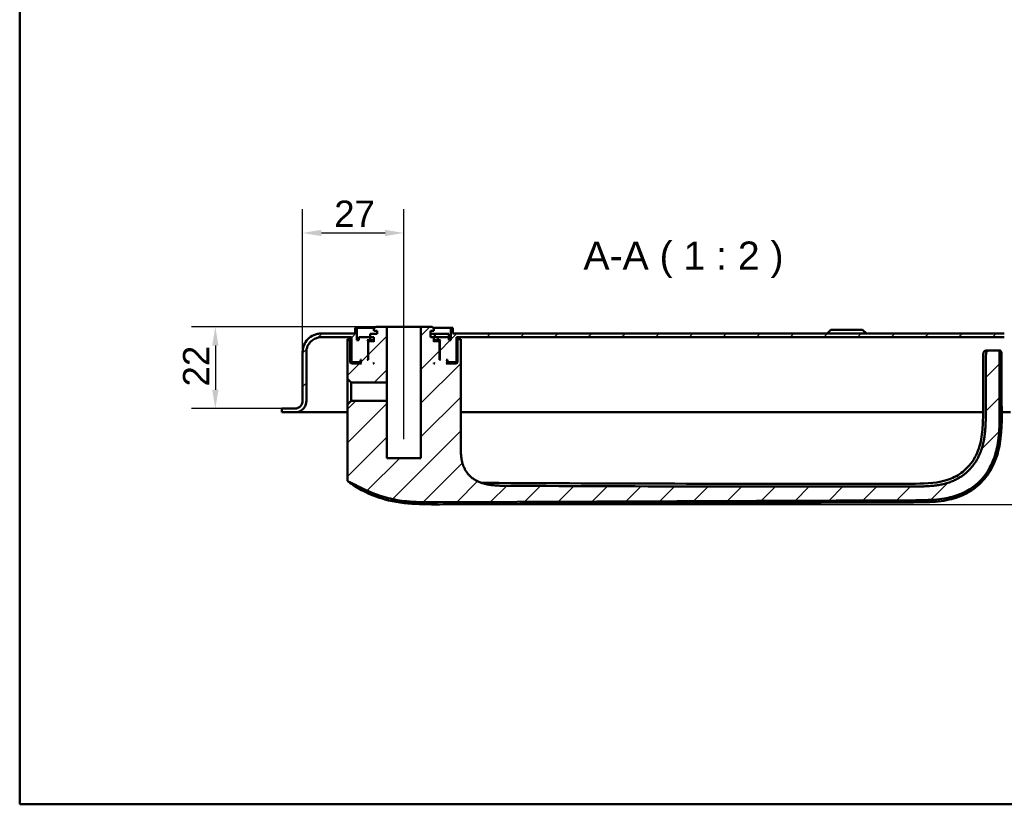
# Model space of a CAD drawing. Header units: millimetres. Extents: x 20 to 833, y 20 to 574.
# Tile 1 of 16: x 20 to 282, y 20 to 229. Entities that reach past the tile are written whole.
import ezdxf

# ---------------------------------------------------------------- set-up
doc = ezdxf.new("R2010")
doc.units = ezdxf.units.MM
doc.header["$LTSCALE"] = 2
for name, color, linetype, lineweight in [('Bemaßungen(DIN)', 7, 'Continuous', 25), ('Mittellinie(DIN)', 7, 'Continuous', 25), ('Sichtbare Kanten(DIN)', 7, 'Continuous', 50), ('Skizziergeometrie(DIN)', 7, 'Continuous', 50), ('Symbole(DIN)', 7, 'Continuous', 25)]:
    doc.layers.add(name, color=color, linetype=linetype, lineweight=lineweight)
doc.layers.add('Schraffur', color=179, linetype='Continuous', lineweight=9, true_color=0x1e1e47)
doc.styles.add('Aktuell-DINGroßer Text', font='arial.ttf')
doc.styles.add('STANDARD-DIN~0', font='arial.ttf')
doc.dimstyles.new('CAD-LAN', dxfattribs={"dimscale": 2, "dimtxt": 3.5, "dimasz": 2.5, "dimexe": 3.175, "dimexo": 0, "dimgap": 0.8, "dimtad": 1, "dimrnd": 1e-08, "dimtxsty": 'STANDARD-DIN~0', "dimcen": 0.09, "dimdle": 10, "dimclrd": 250, "dimclre": 250, "dimclrt": 250, "dimadec": 0, "dimazin": 2, "dimtfac": 1, "dimtmove": 0, "dimatfit": 3, "dimfxl": 1, "dimtolj": 1, "dimtzin": 0, "dimlwd": 25, "dimlwe": 25, "dimarcsym": 0})

# ---------------------------------------------------------------- blocks, each defined once
blk = doc.blocks.new('Ränder Standardrahmen')
at = {"layer": 'Skizziergeometrie(DIN)', "flags": 128}
blk.add_lwpolyline([(10, 10), (10, 287), (410, 287), (410, 10), (10, 10)], dxfattribs=at)
blk = doc.blocks.new('*D24')
at = {"layer": 'Bemaßungen(DIN)', "color": 250, "linetype": 'Continuous', "lineweight": 25, "true_color": 0x3f3f3f, "transparency": 16777216}
for p, q in [((95.39, 140.49), (95.39, 178.64)), ((122.39, 152.29), (122.39, 178.64)), ((100.39, 172.29), (117.39, 172.29))]:
    blk.add_line(p, q, dxfattribs=at)
at = {"layer": 'Bemaßungen(DIN)', "color": 250, "linetype": 'Continuous', "true_color": 0x3f3f3f, "transparency": 16777216}
for points in [[(100.39, 173.13), (100.39, 171.46), (95.39, 172.29)], [(117.39, 173.13), (117.39, 171.46), (122.39, 172.29)]]:
    blk.add_solid(points, dxfattribs=at)
at = {"layer": 'Defpoints', "color": 0, "linetype": 'Continuous', "transparency": 16777216}
for p in [(122.39, 172.29), (122.39, 152.29), (95.39, 140.49)]:
    blk.add_point(p, dxfattribs=at)
at = {"layer": 'Bemaßungen(DIN)', "color": 250, "linetype": 'Continuous', "lineweight": 25, "true_color": 0x3f3f3f, "transparency": 16777216, "insert": (103.81, 180.92), "char_height": 7, "attachment_point": 1, "style": 'STANDARD-DIN~0'}
blk.add_mtext('\\A1;27', dxfattribs=at)
blk = doc.blocks.new('*D25')
at = {"layer": 'Bemaßungen(DIN)', "color": 250, "linetype": 'Continuous', "lineweight": 25, "true_color": 0x3f3f3f, "transparency": 16777216}
for p, q in [((114.89, 147.29), (65.79, 147.29)), ((72.14, 142.29), (72.14, 130.49)), ((92.14, 125.49), (65.79, 125.49))]:
    blk.add_line(p, q, dxfattribs=at)
at = {"layer": 'Bemaßungen(DIN)', "color": 250, "linetype": 'Continuous', "true_color": 0x3f3f3f, "transparency": 16777216}
for points in [[(71.3, 142.29), (72.97, 142.29), (72.14, 147.29)], [(71.3, 130.49), (72.97, 130.49), (72.14, 125.49)]]:
    blk.add_solid(points, dxfattribs=at)
at = {"layer": 'Defpoints', "color": 0, "linetype": 'Continuous', "transparency": 16777216}
for p in [(114.89, 147.29), (72.14, 125.49), (92.14, 125.49)]:
    blk.add_point(p, dxfattribs=at)
at = {"layer": 'Bemaßungen(DIN)', "color": 250, "linetype": 'Continuous', "lineweight": 25, "true_color": 0x3f3f3f, "transparency": 16777216, "insert": (63.51, 131.36), "char_height": 7, "attachment_point": 1, "rotation": 90, "style": 'STANDARD-DIN~0'}
blk.add_mtext('\\A1;22', dxfattribs=at)
blk = doc.blocks.new('*D26')
at = {"layer": 'Bemaßungen(DIN)', "color": 250, "linetype": 'Continuous', "lineweight": 25, "true_color": 0x3f3f3f, "transparency": 16777216}
for p, q in [((303.89, 124.49), (330.24, 124.49)), ((323.89, 104.96), (323.89, 119.49)), ((130.77, 99.96), (330.24, 99.96))]:
    blk.add_line(p, q, dxfattribs=at)
at = {"layer": 'Bemaßungen(DIN)', "color": 250, "linetype": 'Continuous', "true_color": 0x3f3f3f, "transparency": 16777216}
for points in [[(323.05, 119.49), (324.72, 119.49), (323.89, 124.49)], [(323.05, 104.96), (324.72, 104.96), (323.89, 99.96)]]:
    blk.add_solid(points, dxfattribs=at)
at = {"layer": 'Defpoints', "color": 0, "linetype": 'Continuous', "transparency": 16777216}
for p in [(303.89, 124.49), (323.89, 124.49), (130.77, 99.96)]:
    blk.add_point(p, dxfattribs=at)
at = {"layer": 'Bemaßungen(DIN)', "color": 250, "linetype": 'Continuous', "lineweight": 25, "true_color": 0x3f3f3f, "transparency": 16777216, "insert": (315.14, 107.13), "char_height": 7, "attachment_point": 1, "rotation": 90, "style": 'STANDARD-DIN~0'}
blk.add_mtext('\\A1;25', dxfattribs=at)

msp = doc.modelspace()

# ---------------------------------------------------------------- hatches: boundary and pattern name
at = {"layer": 'Schraffur'}
h = msp.add_hatch(dxfattribs=at)
h.set_pattern_fill('ANSI31', color=256, scale=50.8, style=0)
h.set_pattern_definition([(45, (0, 0), (-4.49013, 4.49013), [])])
edge = h.paths.add_edge_path()
edge.add_line((96.388, 127.494), (96.388, 140.494))
edge.add_spline(control_points=[(96.388, 140.494), (96.388, 140.773), (96.416, 141.05), (96.529, 141.586), (96.611, 141.843), (96.929, 142.573), (97.233, 143.009), (97.98, 143.729), (98.413, 144.011), (99.364, 144.397), (99.872, 144.494), (100.388, 144.494)], knot_values=[-0.6314442, -0.6314442, -0.6314442, -0.6314442, -0.5478443, -0.5478443, -0.4667749, -0.4667749, -0.3085769, -0.3085769, -0.1547676, -0.1547676, 0, 0, 0, 0], degree=3, periodic=0)
edge.add_line((100.388, 144.494), (108.388, 144.494))
edge.add_line((108.388, 144.494), (108.388, 138.094))
edge.add_line((108.388, 138.094), (108.588, 137.894))
edge.add_line((108.588, 137.894), (110.688, 137.894))
edge.add_line((110.688, 137.894), (110.788, 137.994))
edge.add_line((110.788, 137.994), (110.788, 138.494))
edge.add_line((110.788, 138.494), (111.088, 138.494))
edge.add_line((111.088, 138.494), (110.888, 138.294))
edge.add_line((110.888, 138.294), (110.888, 137.694))
edge.add_line((110.888, 137.694), (111.088, 137.494))
edge.add_line((111.088, 137.494), (108.388, 137.494))
edge.add_line((108.388, 137.494), (108.088, 137.794))
edge.add_line((108.088, 137.794), (108.088, 143.994))
edge.add_line((108.088, 143.994), (107.345, 143.994))
edge.add_line((107.345, 143.994), (107.345, 141.494))
edge.add_line((107.345, 141.494), (107.345, 133.437))
edge.add_line((107.345, 133.437), (108.329, 132.453))
edge.add_line((108.329, 132.453), (117.838, 132.453))
edge.add_line((117.838, 132.453), (117.838, 147.294))
edge.add_line((117.838, 147.294), (114.888, 147.294))
edge.add_line((114.888, 147.294), (114.388, 146.794))
edge.add_line((114.388, 146.794), (114.388, 146.194))
edge.add_line((114.388, 146.194), (115.288, 146.194))
edge.add_line((115.288, 146.194), (115.288, 145.394))
edge.add_line((115.288, 145.394), (113.371, 145.394))
edge.add_line((113.371, 145.394), (113.371, 144.494))
edge.add_line((113.371, 144.494), (110.388, 144.494))
edge.add_line((110.388, 144.494), (110.388, 143.694))
edge.add_line((110.388, 143.694), (109.888, 143.694))
edge.add_line((109.888, 143.694), (109.888, 146.994))
edge.add_line((109.888, 146.994), (109.388, 146.994))
edge.add_line((109.388, 146.994), (109.388, 145.494))
edge.add_line((109.388, 145.494), (100.388, 145.494))
edge.add_spline(control_points=[(100.388, 145.494), (100.04, 145.494), (99.694, 145.459), (99.023, 145.318), (98.702, 145.215), (97.789, 144.818), (97.244, 144.438), (96.344, 143.504), (95.991, 142.963), (95.51, 141.773), (95.388, 141.139), (95.388, 140.494)], knot_values=[-0.7893052, -0.7893052, -0.7893052, -0.7893052, -0.6848053, -0.6848053, -0.5834686, -0.5834686, -0.3857211, -0.3857211, -0.1934595, -0.1934595, 0, 0, 0, 0], degree=3, periodic=0)
edge.add_line((95.388, 140.494), (95.388, 127.494))
edge.add_spline(control_points=[(95.388, 127.494), (95.388, 127.355), (95.373, 127.217), (95.317, 126.949), (95.276, 126.82), (95.117, 126.455), (94.965, 126.237), (94.591, 125.877), (94.375, 125.736), (93.899, 125.543), (93.645, 125.494), (93.388, 125.494)], knot_values=[-0.3157221, -0.3157221, -0.3157221, -0.3157221, -0.2739221, -0.2739221, -0.2333875, -0.2333875, -0.1542884, -0.1542884, -0.0773838, -0.0773838, -0.0000019, -0.0000019, -0.0000019, -0.0000019], degree=3, periodic=0)
edge.add_line((93.388, 125.494), (90.888, 125.494))
edge.add_line((90.888, 125.494), (90.888, 125.464))
edge.add_line((90.888, 125.464), (89.888, 125.464))
edge.add_line((89.888, 125.464), (89.888, 124.494))
edge.add_line((89.888, 124.494), (93.388, 124.494))
edge.add_spline(control_points=[(93.388, 124.494), (93.596, 124.494), (93.804, 124.516), (94.206, 124.6), (94.399, 124.662), (94.946, 124.9), (95.274, 125.129), (95.814, 125.689), (96.025, 126.013), (96.314, 126.727), (96.388, 127.108), (96.388, 127.494)], knot_values=[-0.4735831, -0.4735831, -0.4735831, -0.4735831, -0.4108832, -0.4108832, -0.3500812, -0.3500812, -0.2314327, -0.2314327, -0.1160757, -0.1160757, 0, 0, 0, 0], degree=3, periodic=0)
h.paths.add_polyline_path([(113.088, 143.494), (112.888, 143.294), (112.888, 138.494), (112.638, 138.494), (112.838, 138.694), (112.838, 143.494), (112.638, 143.694), (113.388, 143.694), (113.388, 144.494), (114.388, 144.494), (114.388, 143.294), (114.188, 143.494)], flags=0)
h.paths.add_polyline_path([(114.388, 137.694), (114.388, 137.494), (114.188, 137.494)], flags=0)
edge = h.paths.add_edge_path()
edge.add_line((129.888, 147.294), (126.938, 147.294))
edge.add_line((126.938, 147.294), (126.938, 112.294))
edge.add_line((126.938, 112.294), (117.838, 112.294))
edge.add_line((117.838, 112.294), (117.838, 127.536))
edge.add_line((117.838, 127.536), (108.329, 127.536))
edge.add_line((108.329, 127.536), (107.345, 126.552))
edge.add_line((107.345, 126.552), (107.345, 106.582))
edge.add_spline(control_points=[(107.345, 106.582), (107.345, 106.49), (107.345, 106.397), (107.372, 106.264), (107.388, 106.218), (107.44, 106.132), (107.474, 106.096), (107.596, 106.006), (107.697, 105.967), (107.802, 105.926)], knot_values=[-0.0976377, -0.0976377, -0.0976377, -0.0976377, -0.06823, -0.06823, -0.0514817, -0.0514817, -0.0338045, -0.0338045, -0.0000168, -0.0000168, -0.0000168, -0.0000168], degree=3, periodic=0)
edge.add_spline(control_points=[(107.802, 105.926), (107.852, 105.906), (107.903, 105.885), (107.955, 105.864), (108.212, 105.757), (108.463, 105.641), (108.712, 105.521), (108.762, 105.497), (108.812, 105.473), (108.862, 105.448), (108.912, 105.424), (108.961, 105.4), (109.011, 105.375), (109.308, 105.227), (109.604, 105.075), (109.899, 104.923), (109.997, 104.872), (110.095, 104.821), (110.194, 104.771), (110.587, 104.568), (110.982, 104.366), (111.385, 104.17), (111.788, 103.974), (112.122, 103.82), (112.586, 103.616)], knot_values=[0, 0, 0, 0, 0.0162623, 0.0162623, 0.0162623, 0.0975741, 0.0975741, 0.0975741, 0.1138364, 0.1138364, 0.1138364, 0.1300988, 0.1300988, 0.1300988, 0.2276728, 0.2276728, 0.2276728, 0.2601975, 0.2601975, 0.2601975, 0.3902963, 0.3902963, 0.3902963, 0.5203951, 0.5203951, 0.5203951, 0.5203951], degree=3, periodic=0)
edge.add_spline(control_points=[(112.586, 103.616), (114.412, 102.811), (116.092, 102.196), (117.627, 101.77)], knot_values=[0, 0, 0, 0, 0.5374565, 0.5374565, 0.5374565, 0.5374565], degree=3, periodic=0)
edge.add_spline(control_points=[(117.627, 101.77), (119.141, 101.349), (120.751, 101.044), (122.531, 100.841)], knot_values=[0, 0, 0, 0, 0.5001725, 0.5001725, 0.5001725, 0.5001725], degree=3, periodic=0)
edge.add_spline(control_points=[(122.531, 100.841), (123.885, 100.686), (125.267, 100.596), (126.827, 100.552), (128.387, 100.508), (129.854, 100.515), (131.32, 100.522)], knot_values=[0, 0, 0, 0, 0.4403832, 0.4403832, 0.4403832, 0.8807664, 0.8807664, 0.8807664, 0.8807664], degree=3, periodic=0)
edge.add_line((131.32, 100.522), (258.793, 101.068))
edge.add_spline(control_points=[(258.793, 101.068), (259.863, 101.073), (260.934, 101.076), (262.075, 101.117), (263.217, 101.157), (264.22, 101.232), (265.083, 101.333), (266.81, 101.535), (268.215, 101.849), (269.538, 102.29), (274.83, 104.053), (278.452, 107.936), (280.066, 113.573), (280.469, 114.982), (280.752, 116.478), (280.927, 118.315), (281.014, 119.233), (281.076, 120.3), (281.105, 121.514), (281.133, 122.728), (281.126, 123.867), (281.121, 125.004)], knot_values=[0, 0, 0, 0, 0.2406476, 0.2406476, 0.2406476, 0.4812952, 0.4812952, 0.4812952, 0.9625904, 0.9625904, 0.9625904, 2.8877711, 2.8877711, 2.8877711, 3.3690663, 3.3690663, 3.3690663, 3.6097139, 3.6097139, 3.6097139, 3.8503615, 3.8503615, 3.8503615, 3.8503615], degree=3, periodic=0)
edge.add_spline(control_points=[(281.121, 125.004), (281.116, 126.289), (281.11, 127.574), (281.105, 128.86), (281.097, 130.798), (281.089, 132.804), (281.083, 134.753), (281.077, 136.68), (281.074, 138.511), (281.073, 140.429)], knot_values=[0, 0, 0, 0, 0.2736533, 0.2736533, 0.2736533, 0.6863138, 0.6863138, 0.6863138, 1.0946134, 1.0946134, 1.0946134, 1.0946134], degree=3, periodic=0)
edge.add_spline(control_points=[(281.073, 140.429), (281.073, 140.534), (281.073, 140.643), (281.036, 140.775), (281.02, 140.813), (280.974, 140.879), (280.946, 140.905), (280.871, 140.952), (280.824, 140.968), (280.691, 140.994), (280.599, 140.994), (280.508, 140.994)], knot_values=[-0.099681, -0.099681, -0.099681, -0.099681, -0.0686628, -0.0686628, -0.0555765, -0.0555765, -0.0431631, -0.0431631, -0.027324, -0.027324, -0.0000075, -0.0000075, -0.0000075, -0.0000075], degree=3, periodic=0)
edge.add_line((280.508, 140.994), (278.918, 140.994))
edge.add_spline(control_points=[(278.918, 140.994), (278.342, 140.994), (277.82, 140.994), (277.507, 140.654), (277.507, 140.147), (277.507, 139.581)], knot_values=[0, 0, 0, 0, 0, 0, 1, 1, 1, 1, 1, 1], degree=5, periodic=0)
edge.add_spline(control_points=[(277.507, 139.581), (277.506, 136.216), (277.489, 132.329), (277.459, 125.032)], knot_values=[0, 0, 0, 0, 1.0033721, 1.0033721, 1.0033721, 1.0033721], weights=[1.0000845, 1.0006869, 1.00552, 1.044297], degree=3, periodic=0)
edge.add_spline(control_points=[(277.459, 125.032), (277.425, 116.941), (277.397, 110.461), (271.205, 104.784), (265.245, 104.755), (258.709, 104.732)], knot_values=[0, 0, 0, 0, 0, 0, 1, 1, 1, 1, 1, 1], degree=5, periodic=0)
edge.add_spline(control_points=[(258.709, 104.732), (222.512, 104.603), (186.315, 104.746), (150.119, 104.904)], knot_values=[0.0000183, 0.0000183, 0.0000183, 0.0000183, 10.8591286, 10.8591286, 10.8591286, 10.8591286], degree=3, periodic=0)
edge.add_spline(control_points=[(150.119, 104.904), (145.085, 104.926), (141.058, 104.944), (137.531, 108.074), (137.531, 111.632), (137.531, 116.078)], knot_values=[0, 0, 0, 0, 0, 0, 1, 1, 1, 1, 1, 1], degree=5, periodic=0)
edge.add_line((137.531, 116.078), (137.531, 141.494))
edge.add_line((137.531, 141.494), (137.531, 143.994))
edge.add_line((137.531, 143.994), (136.688, 143.994))
edge.add_line((136.688, 143.994), (136.688, 137.794))
edge.add_line((136.688, 137.794), (136.388, 137.494))
edge.add_line((136.388, 137.494), (133.688, 137.494))
edge.add_line((133.688, 137.494), (133.888, 137.694))
edge.add_line((133.888, 137.694), (133.888, 138.294))
edge.add_line((133.888, 138.294), (133.688, 138.494))
edge.add_line((133.688, 138.494), (133.988, 138.494))
edge.add_line((133.988, 138.494), (133.988, 137.994))
edge.add_line((133.988, 137.994), (134.088, 137.894))
edge.add_line((134.088, 137.894), (136.188, 137.894))
edge.add_line((136.188, 137.894), (136.388, 138.094))
edge.add_line((136.388, 138.094), (136.388, 144.494))
edge.add_line((136.388, 144.494), (282.388, 144.494))
edge.add_spline(control_points=[(282.388, 144.494), (282.666, 144.494), (282.943, 144.466), (283.479, 144.353), (283.736, 144.271), (284.466, 143.953), (284.903, 143.649), (285.623, 142.902), (285.905, 142.469), (286.29, 141.518), (286.388, 141.01), (286.388, 140.494)], knot_values=[-0.6314442, -0.6314442, -0.6314442, -0.6314442, -0.5478443, -0.5478443, -0.4667749, -0.4667749, -0.3085769, -0.3085769, -0.1547676, -0.1547676, 0, 0, 0, 0], degree=3, periodic=0)
edge.add_line((286.388, 140.494), (286.388, 127.494))
edge.add_spline(control_points=[(286.388, 127.494), (286.388, 127.286), (286.409, 127.078), (286.493, 126.676), (286.555, 126.483), (286.794, 125.936), (287.022, 125.608), (287.582, 125.068), (287.907, 124.857), (288.62, 124.568), (289.001, 124.494), (289.388, 124.494)], knot_values=[-0.4735831, -0.4735831, -0.4735831, -0.4735831, -0.4108832, -0.4108832, -0.3500812, -0.3500812, -0.2314327, -0.2314327, -0.1160757, -0.1160757, 0, 0, 0, 0], degree=3, periodic=0)
edge.add_line((289.388, 124.494), (303.888, 124.494))
edge.add_line((303.888, 124.494), (303.888, 125.494))
edge.add_line((303.888, 125.494), (289.387, 125.494))
edge.add_spline(control_points=[(289.387, 125.494), (289.248, 125.494), (289.11, 125.509), (288.842, 125.565), (288.713, 125.606), (288.348, 125.765), (288.13, 125.917), (287.77, 126.291), (287.629, 126.507), (287.436, 126.983), (287.388, 127.237), (287.388, 127.494)], knot_values=[-0.3157143, -0.3157143, -0.3157143, -0.3157143, -0.2739221, -0.2739221, -0.2333875, -0.2333875, -0.1542884, -0.1542884, -0.0773838, -0.0773838, 0, 0, 0, 0], degree=3, periodic=0)
edge.add_line((287.388, 127.494), (287.388, 140.494))
edge.add_spline(control_points=[(287.388, 140.494), (287.388, 140.842), (287.352, 141.188), (287.211, 141.859), (287.108, 142.18), (286.711, 143.093), (286.331, 143.638), (285.397, 144.538), (284.856, 144.891), (283.666, 145.372), (283.032, 145.494), (282.388, 145.494)], knot_values=[-0.7893052, -0.7893052, -0.7893052, -0.7893052, -0.6848053, -0.6848053, -0.5834686, -0.5834686, -0.3857211, -0.3857211, -0.1934595, -0.1934595, 0, 0, 0, 0], degree=3, periodic=0)
edge.add_line((282.388, 145.494), (135.388, 145.494))
edge.add_line((135.388, 145.494), (135.388, 146.994))
edge.add_line((135.388, 146.994), (134.888, 146.994))
edge.add_line((134.888, 146.994), (134.888, 143.694))
edge.add_line((134.888, 143.694), (134.388, 143.694))
edge.add_line((134.388, 143.694), (134.388, 144.494))
edge.add_line((134.388, 144.494), (131.388, 144.494))
edge.add_line((131.388, 144.494), (131.388, 143.694))
edge.add_line((131.388, 143.694), (132.138, 143.694))
edge.add_line((132.138, 143.694), (131.938, 143.494))
edge.add_line((131.938, 143.494), (131.938, 138.694))
edge.add_line((131.938, 138.694), (132.138, 138.494))
edge.add_line((132.138, 138.494), (131.888, 138.494))
edge.add_line((131.888, 138.494), (131.888, 143.294))
edge.add_line((131.888, 143.294), (131.688, 143.494))
edge.add_line((131.688, 143.494), (130.588, 143.494))
edge.add_line((130.588, 143.494), (130.388, 143.294))
edge.add_line((130.388, 143.294), (130.388, 144.494))
edge.add_line((130.388, 144.494), (129.488, 144.494))
edge.add_line((129.488, 144.494), (129.488, 146.194))
edge.add_line((129.488, 146.194), (130.388, 146.194))
edge.add_line((130.388, 146.194), (130.388, 146.794))
edge.add_line((130.388, 146.794), (129.888, 147.294))
h.paths.add_polyline_path([(130.388, 137.494), (130.388, 137.694), (130.588, 137.494)], flags=0)

# ---------------------------------------------------------------- linework, layer by layer
at = {"layer": 'Mittellinie(DIN)', "linetype": 'Continuous'}
msp.add_line((122.388, 117.374), (122.388, 152.294), dxfattribs=at)
at = {"layer": 'Sichtbare Kanten(DIN)'}
for p, q in [((109.888, 146.994), (109.388, 146.994)), ((109.388, 146.994), (109.388, 145.494)), ((109.388, 146.994), (109.388, 145.494)), ((109.888, 143.694), (109.888, 146.994)), ((109.888, 146.994), (114.588, 146.994)), ((114.888, 147.294), (114.388, 146.794)), ((114.888, 147.294), (114.388, 146.794)), ((117.838, 147.294), (114.888, 147.294)), ((117.838, 132.453), (117.838, 147.294)), ((117.838, 147.294), (126.938, 147.294)), ((129.888, 147.294), (126.938, 147.294)), ((126.938, 147.294), (126.938, 112.294)), ((130.388, 146.794), (129.888, 147.294)), ((129.888, 147.294), (130.388, 146.794)), ((130.188, 146.994), (134.888, 146.994)), ((135.388, 146.994), (134.888, 146.994)), ((134.888, 146.994), (134.888, 143.694)), ((135.388, 145.494), (135.388, 146.994)), ((135.388, 146.994), (135.388, 145.494)), ((109.388, 145.494), (100.388, 145.494)), ((100.388, 144.494), (108.388, 144.494)), ((108.388, 144.494), (108.388, 138.094)), ((108.388, 144.494), (108.388, 138.094)), ((113.371, 144.494), (110.388, 144.494)), ((110.388, 144.494), (110.388, 143.694)), ((110.388, 143.694), (110.388, 144.494)), ((115.288, 145.394), (113.371, 145.394)), ((113.371, 145.394), (113.371, 144.494)), ((113.371, 145.394), (113.371, 144.494)), ((113.388, 143.694), (113.388, 144.494)), ((113.388, 144.494), (114.388, 144.494)), ((114.388, 146.794), (114.388, 146.194)), ((114.388, 146.194), (114.388, 146.794)), ((114.388, 146.194), (115.288, 146.194)), ((114.388, 144.494), (114.388, 143.294)), ((114.388, 143.294), (114.388, 144.494)), ((115.288, 146.194), (115.288, 145.394)), ((115.288, 145.394), (115.288, 146.194)), ((129.488, 144.494), (129.488, 146.194)), ((129.488, 146.194), (130.388, 146.194)), ((129.488, 144.494), (129.488, 146.194)), ((130.646, 145.394), (129.488, 145.394)), ((130.388, 144.494), (129.488, 144.494)), ((130.388, 146.194), (130.388, 146.794)), ((130.388, 146.194), (130.388, 146.794)), ((130.388, 143.294), (130.388, 144.494)), ((130.388, 144.494), (130.646, 144.494)), ((130.388, 143.294), (130.388, 144.494)), ((130.646, 145.394), (130.646, 144.494)), ((134.346, 145.394), (130.646, 145.394)), ((130.646, 144.494), (131.366, 144.494)), ((131.366, 144.494), (131.388, 144.494)), ((134.388, 144.494), (131.388, 144.494)), ((131.388, 144.494), (131.388, 143.694)), ((134.346, 145.394), (134.346, 144.494)), ((134.388, 143.694), (134.388, 144.494)), ((134.388, 143.694), (134.388, 144.494)), ((282.388, 145.494), (135.388, 145.494)), ((136.388, 138.094), (136.388, 144.494)), ((136.388, 144.494), (282.388, 144.494)), ((136.388, 144.494), (136.388, 138.094)), ((236.138, 146.494), (235.138, 145.494)), ((236.138, 146.494), (244.638, 146.494)), ((244.638, 146.494), (245.638, 145.494)), ((108.088, 143.994), (107.345, 143.994)), ((107.345, 143.994), (107.345, 141.494)), ((108.088, 137.794), (108.088, 143.994)), ((108.388, 143.994), (108.088, 143.994)), ((110.388, 143.694), (109.888, 143.694)), ((112.838, 143.494), (112.638, 143.694)), ((112.638, 143.694), (113.388, 143.694)), ((112.838, 138.694), (112.838, 143.494)), ((112.838, 143.494), (113.088, 143.494)), ((113.088, 143.494), (112.888, 143.294)), ((113.088, 143.494), (112.888, 143.294)), ((112.888, 143.294), (112.888, 138.494)), ((112.888, 143.294), (112.888, 138.494)), ((114.188, 143.494), (113.088, 143.494)), ((114.388, 143.694), (113.388, 143.694)), ((114.388, 143.294), (114.188, 143.494)), ((114.388, 143.494), (114.188, 143.494)), ((131.388, 143.694), (130.388, 143.694)), ((130.588, 143.494), (130.388, 143.294)), ((130.588, 143.494), (130.388, 143.494)), ((131.688, 143.494), (130.588, 143.494)), ((131.388, 143.694), (132.138, 143.694)), ((131.888, 143.294), (131.688, 143.494)), ((131.688, 143.494), (131.938, 143.494)), ((131.688, 143.494), (131.888, 143.294)), ((131.888, 138.494), (131.888, 143.294)), ((131.888, 143.294), (131.888, 138.494)), ((132.138, 143.694), (131.938, 143.494)), ((131.938, 143.494), (131.938, 138.694)), ((134.888, 143.694), (134.388, 143.694)), ((136.688, 143.994), (136.388, 143.994)), ((137.531, 143.994), (136.688, 143.994)), ((136.688, 143.994), (136.688, 137.794)), ((137.531, 141.494), (137.531, 143.994)), ((137.531, 141.494), (137.531, 143.994)), ((95.387, 127.494), (95.387, 140.494)), ((95.388, 140.494), (95.388, 127.494)), ((96.388, 127.494), (96.388, 140.494)), ((107.345, 133.437), (107.345, 141.494)), ((107.345, 141.494), (107.345, 141.494)), ((107.345, 141.494), (107.345, 133.437)), ((137.531, 141.494), (137.531, 116.078)), ((137.531, 141.494), (137.531, 116.078)), ((278.918, 140.994), (278.215, 140.994)), ((280.508, 140.994), (278.918, 140.994)), ((108.388, 137.494), (108.088, 137.794)), ((110.888, 137.794), (108.088, 137.794)), ((108.388, 138.094), (108.588, 137.894)), ((108.588, 137.894), (108.388, 138.094)), ((111.088, 137.494), (108.388, 137.494)), ((108.588, 137.894), (110.688, 137.894)), ((110.688, 137.894), (110.788, 137.994)), ((110.688, 137.894), (110.888, 137.894)), ((110.788, 137.994), (110.788, 138.494)), ((110.788, 138.494), (111.088, 138.494)), ((110.888, 137.994), (110.788, 137.994)), ((111.088, 138.494), (110.888, 138.294)), ((111.088, 138.494), (110.888, 138.294)), ((110.888, 138.294), (110.888, 137.694)), ((110.888, 138.294), (110.888, 137.694)), ((110.888, 137.694), (111.088, 137.494)), ((111.088, 137.494), (110.888, 137.694)), ((112.638, 138.494), (112.838, 138.694)), ((112.888, 138.494), (112.638, 138.494)), ((112.888, 138.694), (112.838, 138.694)), ((114.188, 137.494), (114.388, 137.694)), ((114.388, 137.494), (114.188, 137.494)), ((114.388, 137.694), (114.388, 137.494)), ((114.388, 137.494), (114.388, 137.694)), ((130.388, 137.494), (130.388, 137.694)), ((130.388, 137.694), (130.588, 137.494)), ((130.388, 137.494), (130.388, 137.694)), ((130.588, 137.494), (130.388, 137.494)), ((131.938, 138.694), (131.888, 138.694)), ((132.138, 138.494), (131.888, 138.494)), ((131.938, 138.694), (132.138, 138.494)), ((133.888, 138.294), (133.688, 138.494)), ((133.688, 138.494), (133.988, 138.494)), ((133.688, 138.494), (133.888, 138.294)), ((133.688, 137.494), (133.888, 137.694)), ((133.688, 137.494), (133.888, 137.694)), ((136.388, 137.494), (133.688, 137.494)), ((133.888, 137.694), (133.888, 138.294)), ((133.888, 138.294), (133.888, 137.694)), ((133.988, 137.994), (133.888, 137.994)), ((133.888, 137.894), (134.088, 137.894)), ((136.688, 137.794), (133.888, 137.794)), ((133.988, 138.494), (133.988, 137.994)), ((133.988, 137.994), (134.088, 137.894)), ((134.088, 137.894), (136.188, 137.894)), ((136.188, 137.894), (136.388, 138.094)), ((136.188, 137.894), (136.388, 138.094)), ((136.688, 137.794), (136.388, 137.494)), ((107.345, 133.437), (108.329, 132.453)), ((108.329, 132.453), (117.838, 132.453)), ((108.329, 127.536), (108.329, 132.453)), ((117.838, 127.536), (117.838, 132.453)), ((95.387, 127.494), (95.388, 127.494)), ((108.329, 127.536), (107.345, 126.552)), ((107.345, 106.582), (107.345, 126.552)), ((107.345, 126.552), (107.345, 106.582)), ((117.838, 127.536), (108.329, 127.536)), ((117.838, 112.294), (117.838, 127.536)), ((90.888, 125.464), (89.888, 125.464)), ((89.888, 125.464), (89.888, 124.494)), ((89.888, 124.494), (89.888, 125.464)), ((89.888, 124.494), (93.388, 124.494)), ((93.388, 125.494), (90.888, 125.494)), ((90.888, 125.494), (90.888, 125.464)), ((90.888, 125.494), (90.888, 125.464)), ((107.345, 124.494), (93.388, 124.494)), ((263.849, 124.494), (137.531, 124.494)), ((276.728, 124.494), (263.849, 124.494)), ((284.076, 124.494), (281.708, 124.494)), ((126.938, 112.294), (117.838, 112.294)), ((131.32, 100.522), (258.793, 101.068))]:
    msp.add_line(p, q, dxfattribs=at)
for points, degree, knots in [([(100.388, 145.494), (100.04, 145.494), (99.694, 145.459), (99.023, 145.318), (98.702, 145.215), (97.789, 144.818), (97.244, 144.438), (96.344, 143.504), (95.991, 142.963), (95.51, 141.773), (95.388, 141.139), (95.388, 140.494)], 3, [-0.78930523, -0.78930523, -0.78930523, -0.78930523, -0.68480532, -0.68480532, -0.58346864, -0.58346864, -0.38572109, -0.38572109, -0.19345948, -0.19345948, 0, 0, 0, 0]), ([(96.388, 140.494), (96.388, 140.773), (96.416, 141.05), (96.529, 141.586), (96.611, 141.843), (96.929, 142.573), (97.233, 143.009), (97.98, 143.729), (98.413, 144.011), (99.364, 144.397), (99.872, 144.494), (100.388, 144.494)], 3, [-0.63144419, -0.63144419, -0.63144419, -0.63144419, -0.54784426, -0.54784426, -0.46677491, -0.46677491, -0.30857687, -0.30857687, -0.15476759, -0.15476759, 0, 0, 0, 0]), ([(276.778, 139.576), (276.778, 139.74), (276.778, 139.905), (276.806, 140.199), (276.83, 140.332), (276.902, 140.516), (276.932, 140.576), (277.008, 140.684), (277.054, 140.734), (277.157, 140.816), (277.215, 140.851), (277.397, 140.932), (277.531, 140.96), (277.793, 140.99), (277.925, 140.993), (278.073, 140.994), (278.09, 140.994), (278.122, 140.994), (278.139, 140.994), (278.158, 140.994), (278.161, 140.994), (278.171, 140.994), (278.176, 140.994), (278.182, 140.994), (278.183, 140.994), (278.186, 140.994), (278.186, 140.994), (278.187, 140.994), (278.187, 140.994), (278.187, 140.994), (278.188, 140.994), (278.188, 140.994), (278.188, 140.994), (278.188, 140.994), (278.189, 140.994), (278.189, 140.994), (278.19, 140.994), (278.19, 140.994), (278.19, 140.994), (278.191, 140.994), (278.191, 140.994), (278.191, 140.994), (278.191, 140.994), (278.191, 140.994), (278.191, 140.994), (278.196, 140.994), (278.209, 140.994), (278.185, 140.994)], 3, [0, 0, 0, 0, 0.04919519, 0.04919519, 0.08880795, 0.08880795, 0.10860502, 0.10860502, 0.12847003, 0.12847003, 0.14831228, 0.14831228, 0.18826397, 0.18826397, 0.2276899, 0.2276899, 0.23260936, 0.23260936, 0.23756888, 0.23756888, 0.23880471, 0.23880471, 0.24132124, 0.24132124, 0.242551, 0.242551, 0.2428589, 0.2428589, 0.24293607, 0.24293607, 0.24297482, 0.24297482, 0.24299419, 0.24299419, 0.24314956, 0.24314956, 0.24363328, 0.24363328, 0.24464435, 0.24464435, 0.24563161, 0.24563161, 0.24569141, 0.24569141, 0.24570633, 0.24570633, 0.27123588, 0.27123588, 0.27123588, 0.27123588]), ([(281.073, 140.429), (281.073, 140.534), (281.073, 140.643), (281.036, 140.775), (281.02, 140.813), (280.974, 140.879), (280.946, 140.905), (280.871, 140.952), (280.824, 140.968), (280.691, 140.994), (280.599, 140.994), (280.508, 140.994)], 3, [-0.09968096, -0.09968096, -0.09968096, -0.09968096, -0.068662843, -0.068662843, -0.055576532, -0.055576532, -0.043163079, -0.043163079, -0.027323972, -0.027323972, -0.000007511, -0.000007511, -0.000007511, -0.000007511]), ([(280.515, 140.994), (280.516, 140.994), (280.517, 140.994), (280.52, 140.994), (280.522, 140.994), (280.525, 140.994), (280.526, 140.994), (280.53, 140.994), (280.532, 140.994), (280.536, 140.994), (280.539, 140.994), (280.546, 140.994), (280.549, 140.994), (280.56, 140.994), (280.566, 140.994), (280.583, 140.994), (280.59, 140.994), (280.599, 140.994), (280.6, 140.994), (280.6, 140.994)], 3, [0, 0, 0, 0, 0.000403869, 0.000403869, 0.000877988, 0.000877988, 0.001462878, 0.001462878, 0.002335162, 0.002335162, 0.00383096, 0.00383096, 0.006782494, 0.006782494, 0.013501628, 0.013501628, 0.030702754, 0.030702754, 0.044986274, 0.044986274, 0.044986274, 0.044986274]), ([(280.529, 140.994), (280.529, 140.994), (280.529, 140.994), (280.529, 140.994), (280.529, 140.994), (280.529, 140.994), (280.529, 140.994), (280.53, 140.994), (280.531, 140.994), (280.534, 140.994), (280.535, 140.994), (280.54, 140.994), (280.543, 140.994), (280.548, 140.994), (280.55, 140.994), (280.557, 140.994), (280.561, 140.994), (280.569, 140.994), (280.573, 140.994), (280.59, 140.994), (280.599, 140.994), (280.621, 140.994), (280.627, 140.994), (280.627, 140.994)], 3, [0, 0, 0, 0, 0.000010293, 0.000010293, 0.000026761, 0.000026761, 0.000059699, 0.000059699, 0.000324, 0.000324, 0.000855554, 0.000855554, 0.001921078, 0.001921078, 0.003044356, 0.003044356, 0.005529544, 0.005529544, 0.008837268, 0.008837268, 0.021769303, 0.021769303, 0.048439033, 0.048439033, 0.048439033, 0.048439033]), ([(280.553, 140.995), (280.55, 140.995), (280.548, 140.995), (280.545, 140.994), (280.542, 140.994), (280.54, 140.994), (280.539, 140.994)], 5, [0.804633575, 0.804633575, 0.804633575, 0.804633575, 0.804633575, 0.804633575, 0.873918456, 0.891515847, 0.891515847, 0.891515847, 0.891515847, 0.891515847, 0.891515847]), ([(280.553, 140.995), (280.556, 140.995), (280.558, 140.995), (280.564, 140.995), (280.566, 140.995), (280.571, 140.995), (280.574, 140.995), (280.58, 140.995), (280.584, 140.995), (280.593, 140.995), (280.597, 140.994), (280.61, 140.994), (280.617, 140.994), (280.636, 140.994), (280.646, 140.994), (280.667, 140.993), (280.674, 140.993), (280.674, 140.993)], 3, [0, 0, 0, 0, 0.000852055, 0.000852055, 0.001661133, 0.001661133, 0.002718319, 0.002718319, 0.004337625, 0.004337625, 0.007196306, 0.007196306, 0.012980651, 0.012980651, 0.026138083, 0.026138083, 0.049714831, 0.049714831, 0.049714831, 0.049714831]), ([(280.588, 140.995), (280.588, 140.995), (280.588, 140.995), (280.588, 140.995), (280.588, 140.995), (280.588, 140.995), (280.588, 140.995), (280.59, 140.995), (280.591, 140.995), (280.594, 140.995), (280.597, 140.995), (280.604, 140.995), (280.609, 140.995), (280.617, 140.995), (280.621, 140.995), (280.635, 140.995), (280.643, 140.995), (280.68, 140.994), (280.697, 140.994), (280.73, 140.993), (280.739, 140.992), (280.739, 140.992)], 3, [0, 0, 0, 0, 0.000011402, 0.000011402, 0.000034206, 0.000034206, 0.000079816, 0.000079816, 0.000445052, 0.000445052, 0.001177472, 0.001177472, 0.002650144, 0.002650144, 0.004115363, 0.004115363, 0.008291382, 0.008291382, 0.025136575, 0.025136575, 0.05018575, 0.05018575, 0.05018575, 0.05018575]), ([(280.65, 140.995), (280.649, 140.995), (280.643, 140.995), (280.638, 140.995), (280.634, 140.995), (280.629, 140.995), (280.625, 140.995)], 5, [0.419921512, 0.419921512, 0.419921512, 0.419921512, 0.419921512, 0.419921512, 0.438992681, 0.492309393, 0.492309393, 0.492309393, 0.492309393, 0.492309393, 0.492309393]), ([(280.637, 140.995), (280.637, 140.995), (280.638, 140.995), (280.638, 140.995), (280.638, 140.995), (280.639, 140.995), (280.64, 140.995), (280.643, 140.995), (280.644, 140.995), (280.651, 140.995), (280.655, 140.995), (280.667, 140.995), (280.675, 140.995), (280.695, 140.995), (280.706, 140.995), (280.725, 140.995), (280.733, 140.994), (280.764, 140.994), (280.781, 140.993), (280.806, 140.991), (280.814, 140.991), (280.821, 140.99), (280.822, 140.99), (280.824, 140.99), (280.824, 140.99), (280.825, 140.99), (280.825, 140.99), (280.825, 140.99)], 3, [0, 0, 0, 0, 0.00004951, 0.00004951, 0.000148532, 0.000148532, 0.000352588, 0.000352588, 0.000897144, 0.000897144, 0.00226779, 0.00226779, 0.004712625, 0.004712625, 0.009430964, 0.009430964, 0.013933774, 0.013933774, 0.028056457, 0.028056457, 0.042358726, 0.042358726, 0.047113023, 0.047113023, 0.04869738, 0.04869738, 0.052946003, 0.052946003, 0.052946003, 0.052946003]), ([(280.712, 140.996), (280.722, 140.996), (280.731, 140.996), (280.749, 140.996), (280.758, 140.996), (280.776, 140.996), (280.785, 140.996), (280.805, 140.995), (280.815, 140.995), (280.839, 140.994), (280.851, 140.994), (280.88, 140.992), (280.892, 140.991), (280.916, 140.99), (280.923, 140.989), (280.923, 140.989)], 3, [0, 0, 0, 0, 0.002845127, 0.002845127, 0.005649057, 0.005649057, 0.009033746, 0.009033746, 0.013894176, 0.013894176, 0.021670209, 0.021670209, 0.034751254, 0.034751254, 0.05437287, 0.05437287, 0.05437287, 0.05437287]), ([(280.819, 140.997), (280.819, 140.997), (280.819, 140.997), (280.819, 140.997), (280.819, 140.997), (280.819, 140.997), (280.82, 140.997), (280.82, 140.997), (280.82, 140.997), (280.822, 140.997), (280.824, 140.997), (280.828, 140.997), (280.83, 140.997), (280.844, 140.997), (280.856, 140.997), (280.877, 140.997), (280.887, 140.997), (280.915, 140.996), (280.931, 140.996), (280.974, 140.994), (280.996, 140.993), (281.049, 140.988), (281.066, 140.986), (281.067, 140.985), (281.067, 140.985), (281.067, 140.985)], 3, [0, 0, 0, 0, 0.000013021, 0.000013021, 0.000039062, 0.000039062, 0.000091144, 0.000091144, 0.000195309, 0.000195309, 0.000612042, 0.000612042, 0.001445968, 0.001445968, 0.0048141, 0.0048141, 0.008167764, 0.008167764, 0.014892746, 0.014892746, 0.028343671, 0.028343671, 0.055500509, 0.055500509, 0.056080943, 0.056080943, 0.056080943, 0.056080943]), ([(280.93, 140.994), (280.929, 140.994), (280.92, 140.993), (280.912, 140.992), (280.903, 140.991), (280.895, 140.99), (280.889, 140.99)], 5, [0, 0, 0, 0, 0, 0, 0.004066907, 0.037269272, 0.037269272, 0.037269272, 0.037269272, 0.037269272, 0.037269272]), ([(280.948, 140.996), (280.979, 140.996), (281.011, 140.996), (281.07, 140.994), (281.098, 140.993), (281.158, 140.988), (281.189, 140.984), (281.259, 140.971), (281.296, 140.961), (281.373, 140.928), (281.41, 140.904), (281.484, 140.837), (281.517, 140.789), (281.558, 140.699), (281.571, 140.664), (281.598, 140.56), (281.61, 140.484), (281.623, 140.328), (281.627, 140.247), (281.632, 140.043), (281.634, 139.918), (281.636, 139.52), (281.636, 139.247), (281.635, 138.155), (281.637, 137.335), (281.647, 133.869), (281.656, 131.223), (281.667, 128.576)], 3, [0, 0, 0, 0, 0.0093321, 0.0093321, 0.0181418, 0.0181418, 0.0291121, 0.0291121, 0.0448027, 0.0448027, 0.0658709, 0.0658709, 0.0937952, 0.0937952, 0.1091284, 0.1091284, 0.1346363, 0.1346363, 0.1595588, 0.1595588, 0.1968642, 0.1968642, 0.2788303, 0.2788303, 0.5246343, 0.5246343, 1.3186354, 1.3186354, 1.3186354, 1.3186354]), ([(281.073, 140.429), (281.074, 138.511), (281.077, 136.68), (281.083, 134.753), (281.089, 132.804), (281.097, 130.798), (281.105, 128.86), (281.11, 127.574), (281.116, 126.289), (281.121, 125.004)], 3, [0, 0, 0, 0, 0.4082996, 0.4082996, 0.4082996, 0.82096, 0.82096, 0.82096, 1.0946134, 1.0946134, 1.0946134, 1.0946134]), ([(107.345, 133.437), (107.345, 133.437), (107.346, 133.35), (107.351, 132.995), (107.355, 132.727), (107.362, 132.113), (107.366, 131.727), (107.371, 130.882), (107.372, 130.424), (107.372, 129.564), (107.371, 129.105), (107.365, 128.259), (107.362, 127.872), (107.355, 127.259), (107.351, 126.993), (107.346, 126.639), (107.345, 126.552), (107.345, 126.552)], 3, [-1.5500919, -1.5500919, -1.5500919, -1.5500919, -1.4205609, -1.4205609, -1.2909969, -1.2909969, -1.1622062, -1.1622062, -1.0334154, -1.0334154, -0.9043555, -0.9043555, -0.7752956, -0.7752956, -0.6460012, -0.6460012, -0.5167398, -0.5167398, -0.5167398, -0.5167398]), ([(281.667, 128.576), (281.685, 124.406), (281.897, 120.184), (280.763, 113.563), (279.941, 111.058), (278.067, 107.951), (277.418, 107.074), (275.489, 104.955), (274.044, 103.827), (270.983, 102.164), (269.351, 101.584), (265.778, 100.778), (263.802, 100.61), (258.561, 100.444), (255.278, 100.492), (242.158, 100.437), (232.318, 100.394), (192.959, 100.225), (163.44, 100.102), (128.367, 99.947), (122.661, 99.798), (116.01, 101.638), (114.721, 102.09), (112.665, 102.972), (111.849, 103.369), (110.452, 104.116), (109.844, 104.475), (108.854, 105.097), (108.462, 105.366), (107.653, 105.943), (107.598, 106), (107.534, 106.051), (107.525, 106.057), (107.511, 106.069), (107.507, 106.071), (107.507, 106.071)], 3, [0, 0, 0, 0, 1.2511093, 1.2511093, 2.0152234, 2.0152234, 2.3395269, 2.3395269, 2.8747172, 2.8747172, 3.3845818, 3.3845818, 3.9735927, 3.9735927, 4.957864, 4.957864, 7.9097962, 7.9097962, 16.765593, 16.765593, 18.4318013, 18.4318013, 18.8369565, 18.8369565, 19.1172092, 19.1172092, 19.370649, 19.370649, 19.6250062, 19.6250062, 20.1400804, 20.1400804, 20.3900988, 20.3900988, 20.5325259, 20.5325259, 20.5325259, 20.5325259]), ([(95.388, 127.494), (95.388, 127.355), (95.373, 127.217), (95.317, 126.949), (95.276, 126.82), (95.117, 126.455), (94.965, 126.237), (94.591, 125.877), (94.375, 125.736), (93.899, 125.543), (93.645, 125.494), (93.388, 125.494)], 3, [-0.31572209, -0.31572209, -0.31572209, -0.31572209, -0.27392213, -0.27392213, -0.23338746, -0.23338746, -0.15428844, -0.15428844, -0.07738379, -0.07738379, -0.00000194, -0.00000194, -0.00000194, -0.00000194]), ([(93.388, 124.494), (93.596, 124.494), (93.804, 124.516), (94.206, 124.6), (94.399, 124.662), (94.946, 124.9), (95.274, 125.129), (95.814, 125.689), (96.025, 126.013), (96.314, 126.727), (96.388, 127.108), (96.388, 127.494)], 3, [-0.47358314, -0.47358314, -0.47358314, -0.47358314, -0.41088319, -0.41088319, -0.35008119, -0.35008119, -0.23143265, -0.23143265, -0.11607569, -0.11607569, 0, 0, 0, 0]), ([(258.709, 105.463), (261.748, 105.474), (264.907, 105.571), (269.021, 107.125), (270.24, 107.797), (271.963, 109.159), (272.57, 109.748), (274.204, 111.687), (275.035, 113.236), (276.125, 116.435), (276.415, 118.117), (276.716, 121.533), (276.723, 123.284), (276.73, 125.032)], 3, [0, 0, 0, 0, 0.9118531, 0.9118531, 1.3195542, 1.3195542, 1.5708318, 1.5708318, 2.0803301, 2.0803301, 2.5847827, 2.5847827, 3.1091113, 3.1091113, 3.1091113, 3.1091113]), ([(258.793, 101.068), (259.863, 101.073), (260.934, 101.076), (262.075, 101.117), (263.217, 101.157), (264.22, 101.232), (265.083, 101.333), (266.81, 101.535), (268.215, 101.849), (269.538, 102.29), (274.83, 104.053), (278.452, 107.936), (280.066, 113.573), (280.469, 114.982), (280.752, 116.478), (280.927, 118.315), (281.014, 119.233), (281.076, 120.3), (281.105, 121.514), (281.133, 122.728), (281.126, 123.867), (281.121, 125.004)], 3, [0, 0, 0, 0, 0.2406476, 0.2406476, 0.2406476, 0.4812952, 0.4812952, 0.4812952, 0.9625904, 0.9625904, 0.9625904, 2.8877711, 2.8877711, 2.8877711, 3.3690663, 3.3690663, 3.3690663, 3.6097139, 3.6097139, 3.6097139, 3.8503615, 3.8503615, 3.8503615, 3.8503615]), ([(107.345, 106.582), (107.345, 106.49), (107.345, 106.397), (107.372, 106.264), (107.388, 106.218), (107.44, 106.132), (107.474, 106.096), (107.596, 106.006), (107.697, 105.967), (107.802, 105.926)], 3, [-0.097637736, -0.097637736, -0.097637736, -0.097637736, -0.068230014, -0.068230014, -0.051481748, -0.051481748, -0.033804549, -0.033804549, -0.000016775, -0.000016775, -0.000016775, -0.000016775]), ([(112.586, 103.616), (112.122, 103.82), (111.788, 103.974), (111.385, 104.17), (110.982, 104.366), (110.587, 104.568), (110.194, 104.771), (110.095, 104.821), (109.997, 104.872), (109.899, 104.923), (109.604, 105.075), (109.308, 105.227), (109.011, 105.375), (108.961, 105.4), (108.912, 105.424), (108.862, 105.448), (108.812, 105.473), (108.762, 105.497), (108.712, 105.521), (108.463, 105.641), (108.212, 105.757), (107.955, 105.864), (107.903, 105.885), (107.852, 105.906), (107.802, 105.926)], 3, [0, 0, 0, 0, 0.13009876, 0.13009876, 0.13009876, 0.26019753, 0.26019753, 0.26019753, 0.29272222, 0.29272222, 0.29272222, 0.39029629, 0.39029629, 0.39029629, 0.40655864, 0.40655864, 0.40655864, 0.42282098, 0.42282098, 0.42282098, 0.50413271, 0.50413271, 0.50413271, 0.52039505, 0.52039505, 0.52039505, 0.52039505]), ([(142.982, 105.717), (143.218, 105.706), (143.454, 105.697), (145.032, 105.65), (146.382, 105.654), (147.729, 105.648)], 3, [0.16896984, 0.16896984, 0.16896984, 0.16896984, 0.24024981, 0.24024981, 0.64438957, 0.64438957, 0.64438957, 0.64438957]), ([(147.729, 105.648), (181.062, 105.502), (214.395, 105.365), (251.389, 105.441), (255.049, 105.451), (258.709, 105.463)], 3, [0, 0, 0, 0, 10.0000254, 10.0000254, 11.0980296, 11.0980296, 11.0980296, 11.0980296]), ([(122.531, 100.841), (123.885, 100.686), (125.267, 100.596), (126.827, 100.552), (128.387, 100.508), (129.854, 100.515), (131.32, 100.522)], 3, [0, 0, 0, 0, 0.44038321, 0.44038321, 0.44038321, 0.88076642, 0.88076642, 0.88076642, 0.88076642])]:
    msp.add_open_spline(points, degree=degree, knots=knots, dxfattribs=at)
for points, degree in [([(276.73, 125.032), (276.751, 129.88), (276.776, 134.728), (276.778, 139.576)], 3), ([(277.507, 139.581), (277.507, 140.147), (277.507, 140.654), (277.82, 140.994), (278.342, 140.994), (278.918, 140.994)], 5), ([(278.215, 140.994), (278.205, 140.994), (278.195, 140.994), (278.185, 140.994), (278.175, 140.994), (278.165, 140.994)], 5), ([(280.712, 140.996), (280.708, 140.996), (280.704, 140.996), (280.7, 140.996), (280.697, 140.995), (280.693, 140.995)], 5), ([(280.948, 140.994), (280.945, 140.994), (280.943, 140.994), (280.94, 140.994)], 3), ([(258.709, 104.732), (265.245, 104.755), (271.205, 104.784), (277.397, 110.461), (277.425, 116.941), (277.459, 125.032)], 5), ([(137.531, 116.078), (137.531, 111.632), (137.531, 108.074), (141.058, 104.944), (145.085, 104.926), (150.119, 104.904)], 5), ([(107.345, 106.582), (107.345, 106.582), (107.345, 106.582), (107.345, 106.582)], 3), ([(117.627, 101.77), (116.092, 102.196), (114.412, 102.811), (112.586, 103.616)], 3), ([(150.119, 104.904), (186.315, 104.746), (222.512, 104.603), (258.709, 104.732)], 3), ([(117.627, 101.77), (119.141, 101.349), (120.751, 101.044), (122.531, 100.841)], 3)]:
    msp.add_open_spline(points, degree=degree, dxfattribs=at)
msp.add_rational_spline([(277.507, 139.581), (277.506, 136.216), (277.489, 132.329), (277.459, 125.032)], [1.0000845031, 1.00068688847, 1.005519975, 1.0442970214], degree=3, dxfattribs=at)

# ---------------------------------------------------------------- block references
at = {"xscale": 2, "yscale": 2, "zscale": 2}
msp.add_blockref('Ränder Standardrahmen', (0, 0), dxfattribs=at)

# ---------------------------------------------------------------- texts
at = {"layer": 'Symbole(DIN)', "color": 7, "insert": (170.236, 160.294), "char_height": 7.4676, "attachment_point": 7, "style": 'Aktuell-DINGroßer Text'}
msp.add_mtext('A-A ( 1 : 2 )', dxfattribs=at)

# ---------------------------------------------------------------- dimensions: what is measured, and where the dimension line sits
at = {"layer": 'Bemaßungen(DIN)', "color": 250, "linetype": 'Continuous', "lineweight": 25, "true_color": 0x3f3f3f}
for base, p1, p2, angle, override, picture, middle in [((122.388, 172.294), (95.388, 140.494), (122.388, 152.294), 180, {"dimgap": 0.8, "dimdec": 2, "dimtol": 0, "dimlim": 0, "dimtp": 0, "dimtm": 0, "dimtdec": 2, "dimtofl": 0, "dimatfit": 1}, '*D24', (108.888, 172.294)), ((72.138, 125.494), (114.888, 147.294), (92.138, 125.494), 90, {"dimgap": 0.8, "dimdec": 0, "dimtol": 0, "dimlim": 0, "dimtp": 0, "dimtm": 0, "dimtdec": 2, "dimtofl": 0, "dimatfit": 1}, '*D25', (72.138, 136.394)), ((323.888, 124.494), (130.771, 99.956), (303.888, 124.494), 270, {"dimgap": 0.8, "dimdec": 0, "dimtol": 0, "dimlim": 0, "dimtp": 0, "dimtm": 0, "dimtdec": 2, "dimtofl": 0, "dimatfit": 1}, '*D26', (323.888, 112.225))]:
    dim = msp.add_linear_dim(base=base, p1=p1, p2=p2, angle=angle, dimstyle='CAD-LAN', override=override, dxfattribs=at)
    dim.commit()
    dim.dimension.update_dxf_attribs({"geometry": picture, "text_midpoint": middle, "dimtype": 160})

doc.saveas('drawing.dxf')
